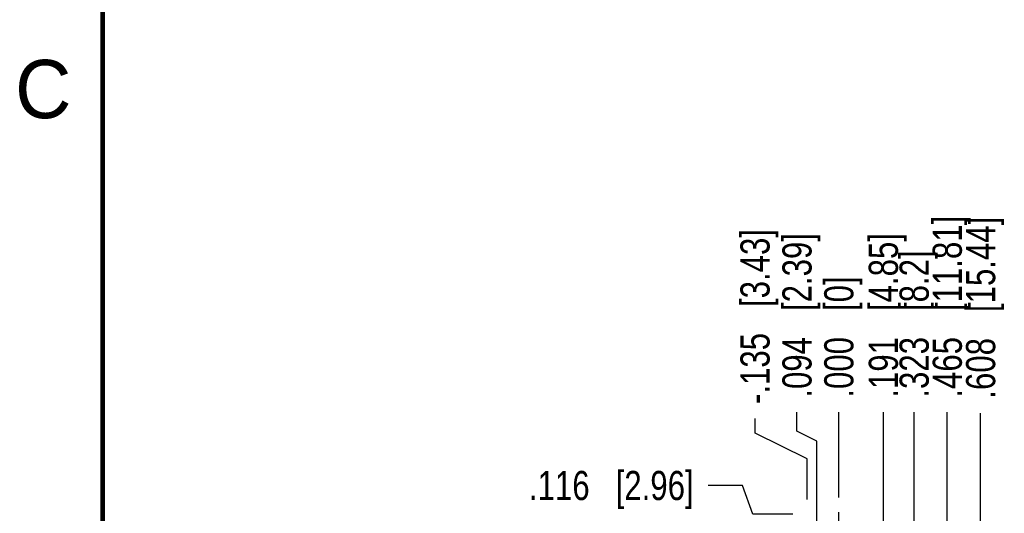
# Model space of a CAD drawing. Header units: inches. Extents: x 0 to 22, y 0 to 17.
# Tile 5 of 15: x 0.1 to 4.4, y 8.9 to 11. Entities that reach past the tile are written whole.
import ezdxf

# ---------------------------------------------------------------- set-up
doc = ezdxf.new("R2010")
doc.units = ezdxf.units.IN
doc.header["$LTSCALE"] = 1.21
doc.header["$MEASUREMENT"] = 0
doc.linetypes.add('CENTER', pattern=[0.6, 0.375, -0.075, 0.075, -0.075])
doc.layers.get('0').update_dxf_attribs({"linetype": 'CONTINUOUS'})
doc.layers.add('02___PRT_ALL_AXES', color=7, linetype='CONTINUOUS')
doc.layers.add('DIMENSIONS', color=7, linetype='CONTINUOUS')
doc.styles.get("Standard").update_dxf_attribs({"font": 'txt', "width": 0.8})
doc.styles.add('TEXTSTYLE_2', font='txt')
doc.dimstyles.new('DIMSTYLE_2', dxfattribs={"dimtxt": 0.125, "dimasz": 0.18, "dimexe": 0.18, "dimexo": 0.0625, "dimgap": 0.09, "dimtad": 0, "dimtih": 1, "dimtoh": 1, "dimdec": 3, "dimzin": 4, "dimdsep": 46, "dimtxsty": 'STANDARD', "dimblk": '_FILLED', "dimblk1": '_FILLED', "dimblk2": '_FILLED', "dimcen": 0.09, "dimadec": 0, "dimazin": 0, "dimtp": 0.01, "dimtm": 0.01, "dimtfac": 1, "dimtdec": 3, "dimtofl": 0, "dimtmove": 0, "dimatfit": 3, "dimldrblk": '_FILLED', "dimfxl": 1, "dimtolj": 1, "dimtzin": 4, "dimarcsym": 0})

# ---------------------------------------------------------------- blocks, each defined once
blk = doc.blocks.new('*D5')
at = {"layer": 'DIMENSIONS', "color": 2, "linetype": 'CONTINUOUS'}
for p, q in [((3.2428, 9.0492), (3.0966, 9.0492)), ((3.2871, 8.926), (3.2428, 9.0492)), ((3.4587, 8.926), (3.2871, 8.926))]:
    blk.add_line(p, q, dxfattribs=at)
at = {"layer": 'DIMENSIONS', "color": 2, "linetype": 'CONTINUOUS', "insert": (3.0341, 9.1117), "char_height": 0.125, "width": 1.125, "attachment_point": 3, "line_spacing_factor": 0.9}
blk.add_mtext('.116{\\Ftxt.shx;\\W1.000000;\\H0.125000; }[2.96]', dxfattribs=at)
blk = doc.blocks.new('_FILLED')
at = {"color": 0, "linetype": 'BYBLOCK'}
blk.add_solid([(0, 0), (-1, 0.174), (-1, -0.174)], dxfattribs=at)
blk = doc.blocks.new('*D11')
at = {"layer": 'DIMENSIONS', "color": 2, "linetype": 'CONTINUOUS'}
blk.add_line((4.1212, 8.7386), (4.1212, 9.3635), dxfattribs=at)
at = {"layer": 'DIMENSIONS', "color": 2, "linetype": 'CONTINUOUS', "insert": (4.0587, 9.426), "char_height": 0.125, "width": 1.225, "attachment_point": 1, "rotation": 90, "line_spacing_factor": 0.9}
blk.add_mtext('.465{\\Ftxt.shx;\\W1.000000;\\H0.125000; }[11.81]', dxfattribs=at)
blk = doc.blocks.new('*D12')
at = {"layer": 'DIMENSIONS', "color": 2, "linetype": 'CONTINUOUS'}
blk.add_line((3.9792, 7.883), (3.9792, 9.3635), dxfattribs=at)
at = {"layer": 'DIMENSIONS', "color": 2, "linetype": 'CONTINUOUS', "insert": (3.9167, 9.426), "char_height": 0.125, "width": 1.025, "attachment_point": 1, "rotation": 90, "line_spacing_factor": 0.9}
blk.add_mtext('.323{\\Ftxt.shx;\\W1.000000;\\H0.125000; }[8.2]', dxfattribs=at)
blk = doc.blocks.new('*D13')
at = {"layer": 'DIMENSIONS', "color": 2, "linetype": 'CONTINUOUS'}
for p, q in [((3.297, 9.2734), (3.297, 9.3363)), ((3.5212, 9.1642), (3.297, 9.2734)), ((3.5212, 8.9885), (3.5212, 9.1642))]:
    blk.add_line(p, q, dxfattribs=at)
at = {"layer": 'DIMENSIONS', "color": 2, "linetype": 'CONTINUOUS', "insert": (3.2345, 9.3988), "char_height": 0.125, "width": 1.225, "attachment_point": 1, "rotation": 90, "line_spacing_factor": 0.9}
blk.add_mtext('-.135{\\Ftxt.shx;\\W1.000000;\\H0.125000; }[3.43]', dxfattribs=at)
blk = doc.blocks.new('*D14')
at = {"layer": 'DIMENSIONS', "color": 2, "linetype": 'CONTINUOUS'}
blk.add_line((3.8472, 7.883), (3.8472, 9.3635), dxfattribs=at)
at = {"layer": 'DIMENSIONS', "color": 2, "linetype": 'CONTINUOUS', "insert": (3.7847, 9.426), "char_height": 0.125, "width": 1.125, "attachment_point": 1, "rotation": 90, "line_spacing_factor": 0.9}
blk.add_mtext('.191{\\Ftxt.shx;\\W1.000000;\\H0.125000; }[4.85]', dxfattribs=at)
blk = doc.blocks.new('*D17')
at = {"layer": 'DIMENSIONS', "color": 2, "linetype": 'CONTINUOUS'}
blk.add_line((3.6562, 8.9973), (3.6562, 9.3635), dxfattribs=at)
at = {"layer": 'DIMENSIONS', "color": 2, "linetype": 'CONTINUOUS', "insert": (3.5937, 9.426), "char_height": 0.125, "width": 0.825, "attachment_point": 1, "rotation": 90, "line_spacing_factor": 0.9}
blk.add_mtext('.000{\\Ftxt.shx;\\W1.000000;\\H0.125000; }[0]', dxfattribs=at)
blk = doc.blocks.new('*D18')
at = {"layer": 'DIMENSIONS', "color": 2, "linetype": 'CONTINUOUS'}
blk.add_line((4.2642, 7.883), (4.2642, 9.3591), dxfattribs=at)
at = {"layer": 'DIMENSIONS', "color": 2, "linetype": 'CONTINUOUS', "insert": (4.2017, 9.4216), "char_height": 0.125, "width": 1.225, "attachment_point": 1, "rotation": 90, "line_spacing_factor": 0.9}
blk.add_mtext('.608{\\Ftxt.shx;\\W1.000000;\\H0.125000; }[15.44]', dxfattribs=at)
blk = doc.blocks.new('*D19')
at = {"layer": 'DIMENSIONS', "color": 2, "linetype": 'CONTINUOUS'}
for p, q in [((3.4769, 9.2821), (3.4769, 9.3635)), ((3.5622, 9.2397), (3.4769, 9.2821)), ((3.5622, 7.883), (3.5622, 9.2397))]:
    blk.add_line(p, q, dxfattribs=at)
at = {"layer": 'DIMENSIONS', "color": 2, "linetype": 'CONTINUOUS', "insert": (3.4144, 9.426), "char_height": 0.125, "width": 1.125, "attachment_point": 1, "rotation": 90, "line_spacing_factor": 0.9}
blk.add_mtext('.094{\\Ftxt.shx;\\W1.000000;\\H0.125000; }[2.39]', dxfattribs=at)

msp = doc.modelspace()

# ---------------------------------------------------------------- linework, layer by layer
at = {"color": 7, "linetype": 'CONTINUOUS', "const_width": 0.02}
msp.add_lwpolyline([(0.5, 16.5), (0.5, 0.5)], dxfattribs=at)
at = {"layer": '02___PRT_ALL_AXES', "color": 7, "linetype": 'CENTER'}
msp.add_line((3.6562, 8.8097), (3.6562, 8.9348), dxfattribs=at)

# ---------------------------------------------------------------- texts
at = {"color": 2, "linetype": 'CONTINUOUS', "insert": (0.125, 10.875), "char_height": 0.25, "width": 0.25, "attachment_point": 1, "line_spacing_factor": 0.9, "style": 'TEXTSTYLE_2'}
msp.add_mtext('C', dxfattribs=at)

# ---------------------------------------------------------------- dimensions: what is measured, and where the dimension line sits
at = {"layer": 'DIMENSIONS', "color": 2, "linetype": 'CONTINUOUS'}
for feature_location, offset, dtype, origin, picture, middle in [((4.1212, 8.7386), (0, 0.6249), 1, (3.6562, 8.9348), '*D11', (4.1212, 10.0385)), ((4.2642, 7.883), (0, 1.476), 1, (3.6562, 8.9348), '*D18', (4.2642, 10.0341)), ((3.5622, 7.883), (-0.0853, 1.4805), 0, (3.6562, 8.9348), '*D19', (3.4769, 9.9885)), ((3.8472, 7.883), (0, 1.4805), 1, (3.6562, 8.9348), '*D14', (3.8472, 9.9885)), ((3.9792, 7.883), (0, 1.4805), 1, (3.6562, 8.9348), '*D12', (3.9792, 9.9385)), ((3.656162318, 8.9972739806), (0, 0.36626), 1, (3.656162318, 8.9347739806), '*D17', (3.656162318, 9.8385339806)), ((3.4587, 8.926), (-0.362, 0.1232), 0, (3.5311, 8.8097), '*D5', (2.2216, 9.0492))]:
    dim = msp.add_ordinate_dim(feature_location=feature_location, offset=offset, dtype=dtype, origin=origin, dimstyle='DIMSTYLE_2', dxfattribs=at)
    dim.commit()
    dim.dimension.update_dxf_attribs({"geometry": picture, "text_midpoint": middle})
dim = msp.add_ordinate_dim(feature_location=(3.5212, 8.9885), offset=(-0.2242, 0.3478), dtype=0, origin=(3.6562, 8.9348), text='-<>', dimstyle='DIMSTYLE_2', dxfattribs=at)
dim.commit()
dim.dimension.update_dxf_attribs({"geometry": '*D13', "text_midpoint": (3.297, 10.0113)})

doc.saveas('drawing.dxf')
